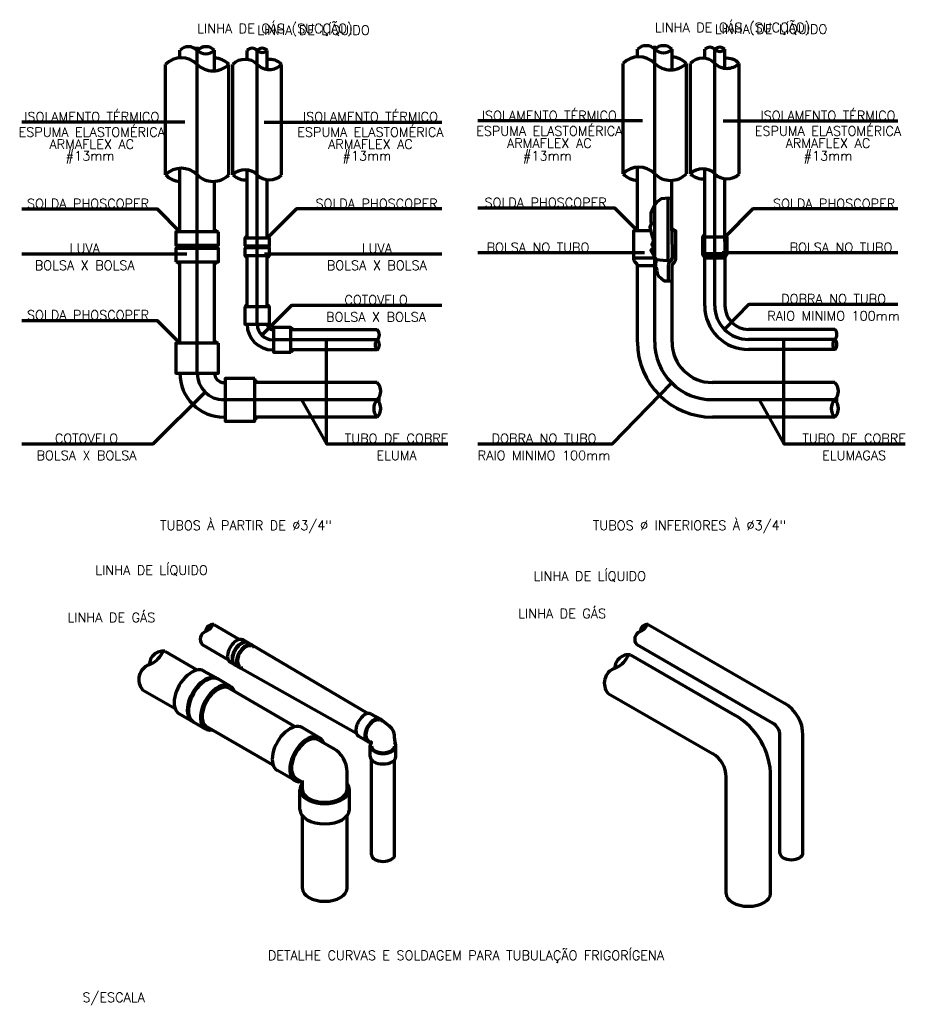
# Model space of a CAD drawing. Header units: millimetres. Extents: x -728 to 29511, y 335 to 17581.
# Tile 1 of 6: x -728 to 2612, y 512 to 4226. Entities that reach past the tile are written whole.
import ezdxf

# ---------------------------------------------------------------- set-up
doc = ezdxf.new("R2010")
doc.units = ezdxf.units.MM
doc.layers.add('DETALHE_CURVA_SOLDAGEM_TUBULAÇÃO_dwg', color=8, linetype='Continuous', lineweight=18)
doc.layers.add('KGL_CONFEA-6_DE_152_E06_PE_R02 - Legenda - DETALHE CURVA SOLDAGEM TUBULAÇÃO_dwg', color=8, linetype='Continuous', lineweight=18)
doc.styles.add('Simplex', font='simplex_.ttf', dxfattribs={"height": 35.472938})

# ---------------------------------------------------------------- blocks, each defined once
blk = doc.blocks.new('KGL_CONFEA-6_DE_152_E06_PE_R02 - Legenda - DETALHE CURVA SOLDAGEM TUBULAÇÃO_dwg_DETALHE_CURVA_SOLDAGEM_TUBULAÇÃO_dwg-949061-DETALHE CURVA SOLDAGEM TUBULAÇÃO-1127548-10 - SOLDAGEM DA TUBULAÇÃO')
at = {"layer": 'DETALHE_CURVA_SOLDAGEM_TUBULAÇÃO_dwg', "color": 7, "lineweight": 70}
for p, q in [((-58.7, 2893.3), (-58.7, 4124)), ((1666.8, 3009.8), (1666.8, 4127.9)), ((-123.8, 4082.2), (-123.8, 4110.8)), ((6.8, 4033.1), (6.8, 4110.8)), ((129.8, 4076.2), (129.8, 4110.6)), ((167.7, 3077.4), (167.7, 4117.8)), ((205.8, 4039.1), (205.8, 4110.7)), ((1601.7, 4086.1), (1601.7, 4114.8)), ((1732.3, 4037.1), (1732.3, 4114.8)), ((1855.3, 4080.1), (1855.3, 4114.6)), ((1893.2, 3146.8), (1893.2, 4121.7)), ((1931.3, 4043.1), (1931.3, 4114.6)), ((-178.1, 3641), (-178.1, 4057.7)), ((60.7, 3641), (60.7, 4057.7)), ((76, 3641), (76, 4057.7)), ((259.6, 3641), (259.6, 4057.7)), ((1547.4, 3645), (1547.4, 4061.6)), ((1786.1, 3645), (1786.1, 4061.6)), ((1801.5, 3644.9), (1801.5, 4061.6)), ((1985.1, 3645), (1985.1, 4061.6)), ((-105.2, 3840.2), (-719.6, 3840.2)), ((194, 3840.2), (864.3, 3840.2)), ((1620.3, 3844.2), (999.7, 3844.2)), ((1924.9, 3844.2), (2583, 3844.2)), ((129.8, 3402.5), (129.8, 3659.5)), ((6.4, 3426), (6.4, 3616.5)), ((-719.6, 3343.7), (-97.6, 3343.7)), ((195.3, 3343.7), (864.3, 3343.7)), ((999.7, 3347.7), (1627.9, 3347.7)), ((1920.7, 3347.7), (2583, 3347.7)), ((6.8, 3005.8), (6.8, 3313.5)), ((129.8, 3142.8), (129.8, 3337)), ((205.8, 3142.8), (205.8, 3337)), ((1593.9, 3310.3), (1598.9, 3305.3)), ((1739.7, 3310.3), (1735.1, 3305.8)), ((1849.5, 3338.1), (1852.5, 3335.1)), ((1717.9, 3299.3), (1717.9, 3241.3)), ((1732.3, 3009.8), (1732.3, 3299)), ((226.4, 3056.6), (228.9, 3056.6)), ((620.4, 3056.6), (294.3, 3056.6)), ((2345.9, 3058.3), (2019.8, 3058.3)), ((628.6, 3018.7), (228.9, 3018.7)), ((428.7, 2626.8), (428.7, 3018.7)), ((2354.1, 3020.3), (2019.8, 3020.3)), ((2154.2, 2626.8), (2154.2, 3018.7)), ((226.4, 2980.7), (228.9, 2980.7)), ((620.4, 2980.7), (294.3, 2980.7)), ((2345.9, 2982.3), (2019.8, 2982.3)), ((42.3, 2857.6), (46.5, 2857.6)), ((620.4, 2857.6), (159, 2857.6)), ((2345.9, 2857.6), (1884.5, 2857.6)), ((633.1, 2792.5), (36.2, 2792.5)), ((2358.6, 2792.5), (1884.5, 2792.5)), ((42.3, 2727), (46.5, 2727)), ((620.4, 2727), (159, 2727)), ((2345.9, 2727), (1884.5, 2727)), ((3.8, 1944.7), (101.1, 1888.5)), ((1642.3, 1944.5), (2155.9, 1648)), ((-39.8, 1869.3), (57.5, 1813.1)), ((1598.7, 1869.1), (2112.4, 1572.5)), ((-180.5, 1843.8), (-58, 1773.1)), ((1575, 1830.7), (1969.2, 1603.1)), ((-264.5, 1698.4), (-141.9, 1627.6)), ((61.3, 1704.2), (312, 1559.5)), ((1491, 1685.2), (1885.2, 1457.7)), ((403, 1517.7), (337, 1555.8)), ((2138.7, 1082.7), (2138.7, 1526.9)), ((2225.8, 1082.7), (2225.8, 1526.9)), ((398.3, 1509.7), (455.5, 1476.6)), ((598.7, 1076.3), (598.7, 1434.6)), ((685.8, 1076.3), (685.8, 1434.6)), ((309.7, 1356.1), (243.7, 1394.2)), ((506.3, 1322.6), (506.3, 1388.7)), ((314.4, 1364.2), (338.4, 1350.3)), ((338.4, 1322.6), (338.4, 1356.8)), ((2104, 930.3), (2104, 1369.7)), ((329, 1246.5), (329, 1322.6)), ((515.6, 1246.5), (515.6, 1322.6)), ((338.4, 949.3), (338.4, 1223)), ((506.3, 949.3), (506.3, 1223))]:
    blk.add_line(p, q, dxfattribs=at)
at = {"layer": 'DETALHE_CURVA_SOLDAGEM_TUBULAÇÃO_dwg', "color": 7, "lineweight": 70, "flags": 128}
for points in [[(-719.6, 3512.4), (-210.1, 3512.4), (-124.3, 3426), (-124.3, 3665.5)], [(999.7, 3516.3), (1515.3, 3516.3), (1601.2, 3429.9), (1601.2, 3669.5)], [(1931.3, 3337.6), (1855.3, 3337.6), (1855.3, 3406.4), (1855.3, 3663.5)], [(864.3, 3512.4), (315.7, 3512.4), (205.8, 3402.5), (205.8, 3622.5)], [(1746.7, 3327.4), (1746.7, 3429.9), (1731.8, 3429.9), (1731.8, 3620.4)], [(2583, 3512.4), (2037.3, 3512.4), (1931.3, 3406.4), (1931.3, 3626.4)], [(1719.8, 3553.1), (1691.4, 3550.1), (1676.5, 3539.6), (1668.8, 3529), (1662.5, 3520), (1661.2, 3515.9), (1660, 3514.6), (1652, 3497), (1651.7, 3465), (1655.2, 3458.9), (1655, 3458.2), (1648.9, 3443.8), (1655.9, 3412.1), (1662.5, 3392.4), (1656, 3377), (1663.9, 3367.6), (1652.3, 3355.1), (1670.3, 3325.9), (1672.1, 3324.3), (1669.7, 3302.5), (1669.5, 3302.3), (1669.6, 3301.6), (1668.7, 3293.8), (1671.7, 3291.6), (1674.2, 3280.1), (1676.6, 3269.8), (1682.7, 3257.5), (1691.6, 3250.8), (1702.6, 3241.4), (1716.5, 3241.4), (1726.9, 3240.4), (1732.3, 3240.4)], [(1717.9, 3320.2), (1717.9, 3552.9), (1731.8, 3553.9)], [(1652, 3429.9), (1586.8, 3429.9), (1586.8, 3327.4), (1669.4, 3327.4)], [(1731.8, 3429.9), (1732.3, 3327.4), (1729.5, 3320.5), (1724.9, 3316), (1671.7, 3320.2)], [(1846.6, 3344.9), (1939.7, 3344.9), (1939.7, 3406.4), (1846.6, 3406.4), (1846.6, 3344.9)], [(1936.8, 3338), (1934.1, 3335.3), (1931.3, 3406.4)], [(-719.6, 3092.2), (-210.1, 3092.2), (-123.8, 3005.8), (-123.8, 3313.5)], [(1855.3, 3146.8), (1855.3, 3328.3), (1931.3, 3328.5), (1931.3, 3146.8)], [(1601.7, 3009.8), (1601.7, 3298.5), (1669.2, 3298.5)], [(184.9, 3035.9), (298, 3149), (864.3, 3149)], [(1930.2, 3057.3), (2023.5, 3152.9), (2583, 3152.9)], [(999.7, 2626.8), (1507.4, 2626.8), (1730.8, 2856)], [(-719.6, 2626.8), (-224.2, 2626.8), (-29.1, 2821.9)], [(334.7, 2792.5), (428.7, 2626.8), (886.3, 2626.8)], [(2060.1, 2792.5), (2154.2, 2626.8), (2611.7, 2626.8)], [(585.1, 1609.1), (148.3, 1866.9), (133.3, 1875.5), (114.1, 1886.6)], [(541.5, 1533.7), (99.9, 1783.1), (84.9, 1791.7), (65.7, 1802.8)], [(66, 1712.3), (21.2, 1738.2), (-33, 1769.4)], [(-27.3, 1550.7), (-72.1, 1576.6), (-126.3, 1607.8)], [(659.5, 1566.2), (632.2, 1587.5), (598, 1607.2)], [(228.1, 1414), (-22.6, 1558.8), (1.4, 1544.9)], [(593.9, 1446.8), (593.9, 1486.3), (598.7, 1500.7), (583.9, 1503.7), (549.7, 1523.4)], [(690.6, 1446.8), (690.6, 1486.3), (685.8, 1520.5)], [(1936, 930.3), (1936, 1303.7), (1936, 1369.7)]]:
    blk.add_lwpolyline(points, dxfattribs=at)
for points in [[(21.3, 3426), (-138.7, 3426), (-138.7, 3375.7), (21.3, 3375.7)], [(121.2, 3373.9), (214.2, 3373.9), (214.2, 3402.5), (121.2, 3402.5)], [(-138.7, 3313.5), (21.3, 3313.5), (21.3, 3363.7), (-138.7, 3363.7)], [(121.2, 3365.5), (121.2, 3337), (214.2, 3337), (214.2, 3365.5)], [(121.2, 3142.8), (121.2, 3077.4), (214.2, 3077.4), (214.2, 3142.8)], [(294.3, 2972.1), (294.3, 3065.2), (228.9, 3065.2), (228.9, 2972.1)], [(21.3, 3005.8), (-138.7, 3005.8), (-138.7, 2893.3), (21.3, 2893.3)], [(159, 2872.3), (46.5, 2872.3), (46.5, 2712.3), (159, 2712.3)]]:
    blk.add_lwpolyline(points, close=True, dxfattribs=at)
at = {"layer": 'DETALHE_CURVA_SOLDAGEM_TUBULAÇÃO_dwg', "color": 7, "lineweight": 70}
for centre, radius, start, end in [((-90.9, 4078), 46.2, 45, 134.6783), ((-25.6, 4078), 46.2, 45.3217, 135), ((1634.5, 4081.9), 46.2, 45, 134.6783), ((1699.8, 4081.9), 46.2, 45.3217, 135), ((-25.6, 4143.7), 46.2, 225, 314.6783), ((148.8, 4091.7), 26.9, 45, 135), ((186.8, 4091.7), 26.9, 45, 135), ((186.8, 4129.6), 26.9, 225, 315), ((1607.1, 4001.9), 84.4, 45, 135), ((1699.8, 4147.6), 46.2, 225, 314.6783), ((1726.4, 4001.9), 84.4, 45, 86.0115), ((1874.3, 4095.6), 26.9, 45, 135), ((1912.3, 4095.6), 26.9, 45, 135), ((1912.3, 4133.6), 26.9, 225, 315), ((-118.4, 3998), 84.4, 45, 135), ((1, 4117.3), 84.4, 225, 315), ((1, 3998), 84.4, 45, 86.0115), ((121.9, 4011.8), 64.9, 45, 134.9288), ((213.7, 4103.6), 64.9, 225, 315), ((213.7, 4011.8), 64.9, 45, 97), ((1726.4, 4121.3), 84.4, 225, 315), ((1847.3, 4015.7), 64.9, 45, 134.9288), ((1939.2, 4107.5), 64.9, 225, 315), ((1939.2, 4015.7), 64.9, 45, 97), ((-118.4, 3581.3), 84.4, 45, 135), ((-118.4, 3700.7), 84.4, 225, 266.0115), ((1, 3700.7), 84.4, 225, 315), ((121.9, 3595.1), 64.9, 45, 135), ((121.9, 3686.9), 64.9, 225, 277), ((213.8, 3686.9), 64.9, 225, 314.9288), ((1607.1, 3585.3), 84.4, 45, 135), ((1607.1, 3704.6), 84.4, 225, 266.0115), ((1726.4, 3704.6), 84.4, 225, 315), ((1847.4, 3599.1), 64.9, 45, 135), ((1847.4, 3690.8), 64.9, 225, 277), ((1939.2, 3690.8), 64.9, 225, 314.9288), ((-124.3, 3426), 7.03, 90, 180), ((6.8, 3426), 7.03, 360, 90), ((1601.2, 3429.9), 7.03, 90, 180), ((1732.3, 3429.9), 7.03, 0, 90), ((129.8, 3402.5), 7.03, 90, 180), ((205.5, 3402.5), 7.03, 0, 90), ((1855.3, 3406.4), 7.03, 90, 180), ((1931, 3406.4), 7.03, 0, 90), ((-138.7, 3369.7), 5.99, 270, 90), ((21.3, 3369.7), 5.99, 90, 270), ((121.2, 3369.7), 4.19, 270, 90), ((214.2, 3369.7), 4.19, 90, 270), ((1856.3, 3344.9), 9.67, 180, 225), ((1930, 3344.9), 9.67, 315, 0), ((-124.3, 3313.5), 7.03, 180, 270), ((6.8, 3313.5), 7.03, 270, 0), ((129.8, 3337), 7.03, 180, 270), ((205.5, 3337), 7.03, 270, 0), ((1610.9, 3327.4), 24.1, 180, 225), ((1742, 3299), 24.1, 135, 180), ((1722.6, 3327.4), 9.67, 315, 0), ((1742, 3299), 9.67, 135, 180), ((1722.6, 3327.4), 24.1, 315, 0), ((1845.6, 3328.3), 9.67, 0, 45), ((1941, 3328.5), 9.67, 135, 180), ((1592, 3298.5), 9.67, 0, 45), ((129.8, 3142.8), 7.03, 90, 180), ((205.5, 3142.8), 7.03, 0, 90), ((2019.8, 3146.8), 164.5, 180, 270.0005), ((2019.8, 3146.8), 126.6, 179.9924, 269.9993), ((2019.8, 3146.8), 88.5, 180, 270), ((226.4, 3077.4), 96.7, 180, 270), ((226.4, 3077.4), 58.7, 180, 270), ((226.4, 3077.4), 20.7, 180, 270), ((294.3, 3056.5), 7.03, 0, 90), ((601.4, 3037.6), 26.9, 315, 45), ((2326.9, 3039.3), 26.9, 315, 45), ((-123.8, 3005.8), 7.03, 90, 180), ((6.8, 3005.8), 7.03, 360, 90), ((639.4, 2999.7), 26.9, 135, 225), ((601.4, 2999.7), 26.9, 315, 45), ((1884.5, 3009.8), 282.8, 180, 270), ((1883.5, 3009.8), 216.8, 180, 270.3825), ((1884.5, 3009.8), 152.2, 180, 270), ((2364.9, 3001.3), 26.9, 135, 225), ((2326.9, 3001.3), 26.9, 315, 45), ((294.3, 2980.8), 7.03, 270, 0), ((42.3, 2893.3), 166.3, 180, 270), ((42.3, 2893.3), 101, 180, 270), ((42.3, 2893.3), 35.7, 180, 270), ((159, 2857.5), 7.03, 0, 90), ((587.6, 2825.1), 46.2, 315, 44.6783), ((2313.1, 2825.1), 46.2, 315, 44.6783), ((653.3, 2759.8), 46.2, 135, 224.6783), ((587.6, 2759.8), 46.2, 315.3217, 45), ((2378.7, 2759.8), 46.2, 135, 224.6783), ((2313.1, 2759.8), 46.2, 315.3217, 45), ((159, 2727.2), 7.03, 270, 0), ((-42.6, 1960.7), 45.2, 289.869, 334.8816), ((0.2, 1918.2), 26.8, 82.4177, 179.4122), ((2.8, 1940.2), 4.63, 77.3653, 166.9012), ((1595.9, 1960.4), 45.2, 289.869, 334.8816), ((1638.7, 1917.9), 26.8, 82.4177, 179.4122), ((1641.3, 1940), 4.63, 77.3653, 166.9012), ((-16.4, 1889.4), 30.8, 110.5305, 220.6774), ((1622.1, 1889.1), 30.8, 110.5305, 220.6774), ((-269.9, 1874.6), 87.1, 289.869, 334.8816), ((-187.3, 1792.6), 51.7, 82.4177, 179.4122), ((-182.4, 1835.1), 8.92, 77.3653, 166.9012), ((1485.6, 1861.4), 87.1, 289.869, 334.8816), ((1568.2, 1779.4), 51.7, 82.4177, 179.4122), ((1573.1, 1822), 8.92, 77.3653, 166.9012), ((-219.5, 1737.1), 59.4, 110.5305, 220.6774), ((1536, 1723.9), 59.4, 110.5305, 220.6774), ((2086, 1526.9), 139.8, 360, 60), ((1834.4, 1369.7), 269.5, 360, 60), ((633.1, 1520.5), 52.7, 360, 60), ((2086, 1526.9), 52.7, 0, 60), ((404.7, 1388.7), 101.6, 360, 60), ((1834.4, 1369.7), 101.6, 360, 60)]:
    blk.add_arc(centre, radius, start, end, dxfattribs=at)
for centre, major_axis, start_param, end_param in [((89.9, 1844.7), (24.2, 41.9), 0, 3.141593), ((107, 1834.9), (24.2, 41.9), 6.239257, 9.468707), ((109.1, 1833.6), (24.2, 41.9), 0, 3.141593), ((124.1, 1825), (24.2, 41.9), 5.832158, 9.875805), ((124.1, 1825), (21.8, 37.7), 0, 3.141593), ((-79.6, 1688.6), (46.7, 80.8), 0, 3.141593), ((-30.1, 1660.1), (46.7, 80.8), 6.23316, 9.474804), ((-25.5, 1657.4), (46.7, 80.8), 0, 3.141593), ((19.4, 1631.5), (46.7, 80.8), 5.832158, 9.875805), ((19.4, 1631.5), (42, 72.7), 0, 3.141593), ((573.8, 1565.3), (24.2, 41.9), 0, 3.141593), ((290.4, 1475), (46.7, 80.8), 0, 3.141593), ((608.1, 1545.6), (24.2, 41.9), 5.832158, 9.875805), ((608.1, 1545.6), (21.8, 37.7), 0, 3.141593), ((356.4, 1436.9), (46.7, 80.8), 5.832158, 9.875805), ((356.4, 1436.9), (42, 72.7), 0, 3.141593), ((642.3, 1486.3), (48.4, 0), 2.690566, 6.734212), ((642.3, 1486.3), (43.5, 0), 3.141593, 6.283185), ((642.3, 1446.8), (48.4, 0), 3.141593, 6.283185), ((422.3, 1322.6), (93.3, 0), 2.690566, 6.734212), ((422.3, 1322.6), (84, 0), 3.141593, 6.283185), ((422.3, 1246.5), (93.3, 0), 3.141593, 6.283185), ((2182.2, 1082.7), (43.5, 0), 3.141593, 6.283185), ((642.3, 1076.3), (43.5, 0), 3.141593, 6.283185), ((422.3, 949.3), (84, 0), 3.141593, 6.283185), ((2020, 930.3), (84, 0), 3.141593, 6.283185)]:
    blk.add_ellipse(centre, major_axis=major_axis, ratio=0.57735, start_param=start_param, end_param=end_param, dxfattribs=at)
at = {"layer": 'DETALHE_CURVA_SOLDAGEM_TUBULAÇÃO_dwg', "lineweight": 70, "line_spacing_factor": 1.125731, "style": 'Simplex'}
for s, insert, char_height, width, attachment_point in [('LINHA DE GÁS (SUCÇÃO)', (-58.7, 4210.9), 35.473, 817.833, 1), ('LINHA DE LÍQUIDO', (167.8, 4204.7), 35.473, 570.004, 1), ('LINHA DE GÁS (SUCÇÃO)', (1666.8, 4214.8), 35.473, 817.833, 1), ('LINHA DE LÍQUIDO', (1893.3, 4208.6), 35.473, 570.004, 1), ('ISOLAMENTO TÉRMICO', (-456.2, 3878.1), 35.473, 690.5, 2), ('ISOLAMENTO TÉRMICO', (594.7, 3878.1), 35.473, 690.5, 2), ('ISOLAMENTO TÉRMICO', (1269.3, 3882), 35.473, 690.5, 2), ('ISOLAMENTO TÉRMICO', (2320.1, 3882), 35.473, 690.5, 2), ('ESPUMA ELASTOMÉRICA', (-456.2, 3820.2), 35.473, 758.012, 2), ('ESPUMA ELASTOMÉRICA', (594.7, 3820.2), 35.473, 758.012, 2), ('ESPUMA ELASTOMÉRICA', (1269.3, 3824.2), 35.473, 758.012, 2), ('ESPUMA ELASTOMÉRICA', (2320.1, 3824.2), 35.473, 758.012, 2), ('ARMAFLEX AC', (-456.2, 3774.3), 35.473, 451.218, 2), ('ARMAFLEX AC', (594.7, 3774.3), 35.473, 451.218, 2), ('ARMAFLEX AC', (1269.3, 3778.2), 35.473, 451.218, 2), ('ARMAFLEX AC', (2320.1, 3778.2), 35.473, 451.218, 2), ('#13mm', (-462.6, 3730.7), 35.47, 227.745, 2), ('#13mm', (581.2, 3730.7), 35.47, 227.745, 2), ('#13mm', (1261.8, 3730.7), 35.47, 227.745, 2), ('#13mm', (2320.1, 3730.7), 35.47, 227.745, 2), ('SOLDA PHOSCOPER', (-470.2, 3550.2), 35.473, 621.707, 2), ('SOLDA PHOSCOPER', (617.9, 3550.2), 35.473, 621.707, 2), ('SOLDA PHOSCOPER', (1255.3, 3554.1), 35.473, 621.707, 2), ('SOLDA PHOSCOPER', (2343.3, 3550.2), 35.473, 621.707, 2), ('LUVA', (-482.6, 3381.6), 35.47, 158.524, 2), ('LUVA', (618.9, 3381.6), 35.47, 158.524, 2), ('BOLSA NO TUBO', (1226.4, 3385.1), 35.473, 542.658, 2), ('BOLSA NO TUBO', (2369.1, 3385.1), 35.473, 542.658, 2), ('BOLSA X BOLSA', (-482.7, 3317.5), 35.473, 531.121, 2), ('BOLSA X BOLSA', (618.9, 3317.5), 35.473, 531.121, 2), ('COTOVELO', (615.9, 3186.8), 35.47, 324.74, 2), ('DOBRA NO TUBO', (2341.3, 3190.8), 35.473, 554.195, 2), ('SOLDA PHOSCOPER', (-470.2, 3130), 35.473, 621.707, 2), ('BOLSA X BOLSA', (615.9, 3122.8), 35.473, 531.121, 2), ('RAIO MINIMO 100mm', (2341.3, 3126.7), 35.473, 663.154, 2), ('COTOVELO', (-476.1, 2664.7), 35.47, 324.74, 2), ('TUBO DE COBRE', (693.2, 2664.7), 35.473, 548.213, 2), ('DOBRA NO TUBO', (1249.3, 2664.7), 35.473, 554.195, 2), ('TUBO DE COBRE', (2418.7, 2664.7), 35.473, 548.213, 2), ('BOLSA X BOLSA', (-476.1, 2600.6), 35.473, 531.121, 2), ('ELUMA', (693.2, 2600.6), 35.47, 203.817, 2), ('RAIO MINIMO 100mm', (1249.3, 2600.6), 35.473, 663.154, 2), ('ELUMAGAS', (2418.7, 2600.6), 35.47, 328.586, 2), ('TUBOS À PARTIR DE ∅3/4"', (125.2, 2336.6), 35.473, 892.181, 2), ('TUBOS ∅ INFERIORES À ∅3/4"', (1797.8, 2336.6), 35.473, 983.621, 2), ('LINHA DE LÍQUIDO', (-443, 2167.7), 35.473, 570.004, 1), ('LINHA DE LÍQUIDO', (1209.6, 2145.2), 35.473, 570.004, 1), ('LINHA DE GÁS', (1151.9, 2003.9), 35.473, 457.2, 1), ('LINHA DE GÁS', (-548, 1989), 35.473, 457.2, 1), ('DETALHE CURVAS E SOLDAGEM PARA TUBULAÇÃO FRIGORÍGENA', (955.1, 714.7), 35.473, 2073.637, 2), ('S/ESCALA', (-373.5, 556.3), 35.47, 329.013, 2)]:
    blk.add_mtext(s, dxfattribs=dict(at, insert=insert, char_height=char_height, width=width, attachment_point=attachment_point))
blk = doc.blocks.new('KGL_CONFEA-6_DE_152_E06_PE_R02 - Legenda - DETALHE CURVA SOLDAGEM TUBULAÇÃO_dwg-1127547-10 - SOLDAGEM DA TUBULAÇÃO')
blk.add_blockref('KGL_CONFEA-6_DE_152_E06_PE_R02 - Legenda - DETALHE CURVA SOLDAGEM TUBULAÇÃO_dwg_DETALHE_CURVA_SOLDAGEM_TUBULAÇÃO_dwg-949061-DETALHE CURVA SOLDAGEM TUBULAÇÃO-1127548-10 - SOLDAGEM DA TUBULAÇÃO', (0, 0))

msp = doc.modelspace()

# ---------------------------------------------------------------- block references
at = {"layer": 'KGL_CONFEA-6_DE_152_E06_PE_R02 - Legenda - DETALHE CURVA SOLDAGEM TUBULAÇÃO_dwg', "color": 7, "lineweight": 70}
msp.add_blockref('KGL_CONFEA-6_DE_152_E06_PE_R02 - Legenda - DETALHE CURVA SOLDAGEM TUBULAÇÃO_dwg-1127547-10 - SOLDAGEM DA TUBULAÇÃO', (0, 0), dxfattribs=at)

doc.saveas('drawing.dxf')
